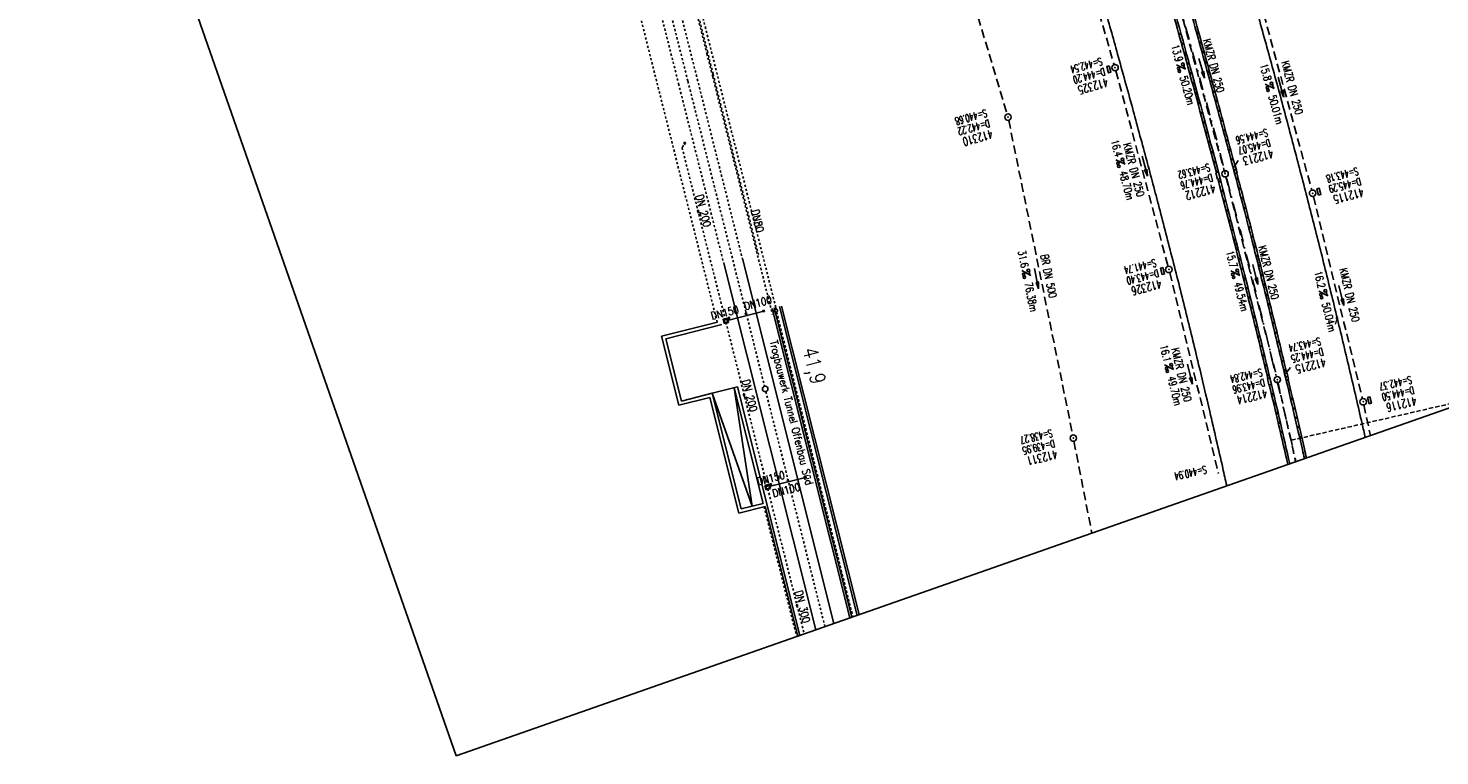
# Model space of a CAD drawing. Extents: x 446740 to 447511, y 442825 to 444035.
# Tile 2 of 23: x 447015 to 447344, y 442825 to 442995. Entities that reach past the tile are written whole.
import ezdxf
from ezdxf.enums import TextEntityAlignment as Align

# ---------------------------------------------------------------- set-up
doc = ezdxf.new("R2010")
doc.units = 0
doc.header["$LTSCALE"] = 2
doc.header["$MEASUREMENT"] = 0
for name, pattern in [('ACAD_ISO03W100', [0.5, 0.25, -0.25]), ('ACAD_ISO10W100W', [0.5, 0.25, -0.25]), ('AUSGEZOGEN', [0]), ('GESTRICH-X2', [1.5, 1, -0.5]), ('GESTRICHELT', [0.75, 0.5, -0.25]), ('STRICHLINIEX2', [0.5, 0.25, -0.25]), ('STRICHPT-X3', [3, 1.5, -0.75, 0, -0.75])]:
    doc.linetypes.add(name, pattern=pattern)
doc.layers.get('0').update_dxf_attribs({"linetype": 'AUSGEZOGEN'})
for name, color, linetype in [('ACHSE', 250, 'STRICHPT-X3'), ('Bahnachse', 7, 'CONTINUOUS'), ('FBR', 8, 'CONTINUOUS'), ('Gleisachsen', 7, 'CONTINUOUS'), ('HEKTOM', 250, 'GESTRICHELT'), ('Ingenieurbauwerke', 15, 'CONTINUOUS'), ('KANAL', 7, 'GESTRICH-X2'), ('PFEIL', 7, 'CONTINUOUS'), ('PKT', 7, 'CONTINUOUS'), ('PKT-CODE', 2, 'CONTINUOUS'), ('Planeinteilung', 6, 'CONTINUOUS'), ('SCHACHTNR', 6, 'CONTINUOUS'), ('SCHLITZRINNE', 8, 'AUSGEZOGEN'), ('SCHSYMBOL', 7, 'AUSGEZOGEN'), ('TEXTO', 4, 'CONTINUOUS'), ('TEXTU', 4, 'CONTINUOUS')]:
    doc.layers.add(name, color=color, linetype=linetype)
doc.styles.add('ROMANS', font='romans.shx', dxfattribs={"width": 0.8})

# ---------------------------------------------------------------- blocks, each defined once
blk = doc.blocks.new('GST')
at = {"color": 0}
blk.add_circle((0, 0), 0.75, dxfattribs=at)
blk.add_point((0, 0), dxfattribs=at)
blk = doc.blocks.new('17')
blk.add_lwpolyline([(-0.76, -1.22), (0.75, -1.22), (0.75, -1.8), (-0.76, -1.8)], close=True)
blk.add_blockref('GST', (0, 0))
blk = doc.blocks.new('PROM')
blk.add_line((1.57, 1.82), (0.02, 0.02))
for centre, radius in [((0.32, 1.51), 0.317), ((0.94, 0.29), 0.283), ((1.64, 0.29), 0.283)]:
    blk.add_circle(centre, radius)
blk.add_arc((0.99, 2.68), 1.03, 239.1414, 303.3549)
blk = doc.blocks.new('PFEIL2')
at = {"color": 0}
for p, q in [((0.88, 0), (-2.4, -0.01)), ((0.88, -0.27), (0.88, 0.28)), ((0.88, 0.28), (2.43, 0.01)), ((0.91, 0.27), (0.88, 0.26)), ((0.97, 0.26), (0.88, 0.25)), ((1.02, 0.25), (0.88, 0.23)), ((1.07, 0.24), (0.88, 0.21)), ((1.13, 0.23), (0.88, 0.19)), ((1.18, 0.22), (0.88, 0.17)), ((1.24, 0.21), (0.88, 0.15)), ((1.29, 0.21), (0.88, 0.14)), ((1.34, 0.2), (0.88, 0.12)), ((1.4, 0.19), (0.88, 0.1)), ((1.45, 0.18), (0.88, 0.08)), ((1.51, 0.17), (0.88, 0.06)), ((1.56, 0.16), (0.88, 0.04)), ((1.61, 0.15), (0.88, 0.02)), ((1.67, 0.14), (0.88, 0.01)), ((1.72, 0.13), (0.88, -0.01)), ((1.78, 0.12), (0.88, -0.03)), ((1.83, 0.11), (0.88, -0.05)), ((1.88, 0.1), (0.88, -0.07)), ((1.94, 0.09), (0.88, -0.09)), ((2.05, 0.08), (0.88, -0.12)), ((1.99, 0.08), (0.88, -0.11)), ((2.1, 0.07), (0.88, -0.14)), ((2.15, 0.06), (0.88, -0.16)), ((2.21, 0.05), (0.88, -0.18)), ((2.26, 0.04), (0.88, -0.2)), ((2.32, 0.03), (0.88, -0.22)), ((2.37, 0.02), (0.88, -0.23)), ((2.42, 0.01), (0.88, -0.25)), ((2.43, 0.01), (0.88, -0.27))]:
    blk.add_line(p, q, dxfattribs=at)
blk = doc.blocks.new('13')
blk.add_lwpolyline([(0.76, 1.22), (-0.75, 1.22), (-0.75, 1.8), (0.76, 1.8)], close=True)
at = {"rotation": 180}
blk.add_blockref('GST', (0, 0), dxfattribs=at)
blk = doc.blocks.new('30')
at = {"color": 0}
for p, q in [((-0.75, -0.29), (-0.75, 0.29)), ((-0.75, 0.29), (0.75, 0.29)), ((0.75, 0.29), (0.75, -0.29)), ((0.75, -0.29), (-0.75, -0.29))]:
    blk.add_line(p, q, dxfattribs=at)
blk.add_point((0, 0), dxfattribs=at)
blk = doc.blocks.new('10')
blk.add_blockref('GST', (0, 0))
blk = doc.blocks.new('1135420')
for p, q in [((1135, 0), (1135, 297)), ((0, 0), (1135, 0))]:
    blk.add_line(p, q)

msp = doc.modelspace()

# ---------------------------------------------------------------- linework, layer by layer
at = {"layer": 'ACHSE', "flags": 128}
msp.add_lwpolyline([(446948.15, 443969.1), (446949.93, 443964.02), (446958.19, 443940.42), (446966.45, 443916.82), (446974.71, 443893.22), (446979.2, 443880.39), (446999.48, 443822.43), (447024.26, 443751.65), (447049.03, 443680.86), (447082.07, 443586.47), (447106.84, 443515.68), (447123.36, 443468.49), (447156.39, 443374.1), (447181.17, 443303.31), (447222.46, 443185.33), (447230.72, 443161.73), (447238.98, 443138.14), (447247.24, 443114.54), (447247.53, 443113.71), (447255.36, 443090.9), (447261.5, 443072.27), (447263.19, 443067.15), (447270.72, 443043.32), (447277.96, 443019.39), (447284.9, 442995.37), (447291.54, 442971.27), (447297.88, 442947.08), (447303.92, 442922.83), (447309.66, 442898.49), (447310.78, 442893.51)], dxfattribs=at)
at = {"layer": 'Bahnachse', "linetype": 'ACAD_ISO10W100W'}
for p, q in [((447162.61, 443007.01), (447168.9, 442982.2)), ((447168.9, 442982.2), (447186.77, 442911.1)), ((447187.08, 442909.84), (447200.86, 442855.04))]:
    msp.add_line(p, q, dxfattribs=at)
at = {"layer": 'Bahnachse', "linetype": 'Continuous'}
msp.add_ellipse((447186.92, 442910.47), major_axis=(-0.46, 0.46), ratio=1, start_param=2.598780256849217, end_param=8.881965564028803, dxfattribs=at)
at = {"layer": 'FBR'}
for points in [[(447277.58, 443077.89, -0.000622), (447279.37, 443072.38, -0.001558), (447283.2, 443060.38, -0.001554), (447286.96, 443048.34, -0.001558), (447290.64, 443036.32, -0.001548), (447294.26, 443024.21, -0.001546), (447297.81, 443012.07, -0.001557), (447301.26, 442999.99, -0.001552), (447304.63, 442987.89, -0.001541), (447307.96, 442975.68, -0.001544), (447311.2, 442963.45, -0.001556), (447314.35, 442951.29, -0.001558), (447317.43, 442939.12, -0.001547), (447320.44, 442926.83, -0.001543), (447323.39, 442914.53, -0.001553), (447326.23, 442902.3, -0.000397), (447326.95, 442899.17, -0.000397)], [(447260.3, 443071.84, -0.006879), (447265.35, 443055.92, -0.000178), (447279.03, 443010.64, -0.003558), (447279.7, 443008.37, -0.002845), (447286.53, 442983.97, -0.00292), (447292.92, 442960.11, -0.002719), (447299.15, 442935.73, -0.002813), (447304.91, 442912.1, -0.00248), (447309.35, 442893.01, -0.003108)], [(447245.54, 443066.68, -0.000009), (447247.49, 443060.82, -0.001301), (447247.71, 443060.17, -0.002008), (447251.66, 443047.89, -0.002152), (447255.25, 443036.4, -0.002234), (447258.89, 443024.4, -0.002262), (447262.37, 443012.51, -0.001175), (447265.99, 442999.87, -0.001315), (447269.16, 442988.56, -0.000966), (447272.6, 442976.06, -0.001041), (447275.76, 442964.43, -0.001473), (447278.67, 442953.49, -0.001332), (447281.81, 442941.38, -0.002056), (447284.99, 442928.8, -0.002056), (447288.06, 442916.2, -0.001507), (447290.67, 442905.18, -0.001262), (447293.71, 442891.99, -0.000368), (447294.65, 442887.86, -0.002089)]]:
    msp.add_lwpolyline(points, format="xyb", dxfattribs=at)
at = {"layer": 'FBR', "flags": 128}
msp.add_lwpolyline([(447263.58, 443072.99, -0.001526), (447268.59, 443057.5, -0.001154), (447271.07, 443049.66, -0.001184), (447273.46, 443042.01, -0.002933), (447278.18, 443026.45, -0.00276), (447283.01, 443009.86, -0.000806), (447285.45, 443001.24, -0.000978), (447287.43, 442994.13, -0.001489), (447291.98, 442977.53, -0.001531), (447296.31, 442961.35, -0.00108), (447298.56, 442952.74, -0.001192), (447300.57, 442944.93, -0.002293), (447303.95, 442931.39, -0.001714), (447308.33, 442913.22, -0.000896), (447310.39, 442904.49, -0.000964), (447312.27, 442896.36, -0.000313), (447312.77, 442894.21, -0.000313)], format="xyb", dxfattribs=at)
at = {"layer": 'Gleisachsen', "linetype": 'ACAD_ISO03W100'}
for p, q in [((447166.71, 442981.65), (447177.24, 442939.79)), ((447171.08, 442982.75), (447181.64, 442940.71))]:
    msp.add_line(p, q, dxfattribs=at)
at = {"layer": 'Gleisachsen', "linetype": 'Continuous'}
for p, q in [((447181.6, 442940.88), (447202.96, 442855.78)), ((447177.24, 442939.79), (447198.72, 442854.29))]:
    msp.add_line(p, q, dxfattribs=at)
at = {"layer": 'Gleisachsen', "linetype": 'ACAD_ISO03W100', "flags": 128}
for points in [[(447141.64, 443099.12), (447157.63, 443035.91), (447171.08, 442982.75)], [(447137.23, 443098.21), (447153.36, 443034.42), (447166.72, 442981.65)]]:
    msp.add_lwpolyline(points, dxfattribs=at)
at = {"layer": 'HEKTOM'}
msp.add_line((447309.66, 442898.5), (447354.28, 442908.73), dxfattribs=at)
at = {"layer": 'Ingenieurbauwerke', "linetype": 'ACAD_ISO03W100'}
for p, q in [((447173.33, 442988.65), (447174.68, 442983.29)), ((447173.43, 442989.24), (447174.77, 442983.87)), ((447174.68, 442983.29), (447188.62, 442927.81)), ((447174.77, 442983.87), (447185.34, 442941.82)), ((447167.54, 442966.71), (447196.03, 442853.35)), ((447189.33, 442929.42), (447207.39, 442857.32)), ((447189.51, 442928.3), (447207.35, 442857.31)), ((447186.66, 442883.01), (447194.27, 442852.73)), ((447186.76, 442883.03), (447194.36, 442852.77))]:
    msp.add_line(p, q, dxfattribs=at)
at = {"layer": 'Ingenieurbauwerke', "linetype": 'Continuous'}
for p, q in [((447167.9, 442967.32), (447167.54, 442966.71)), ((447167.95, 442967.95), (447168.24, 442968.02)), ((447168.02, 442967.66), (447167.95, 442967.95)), ((447168.32, 442967.73), (447168.02, 442967.66)), ((447168.21, 442967.55), (447168.1, 442967.37)), ((447168.17, 442967.7), (447168.21, 442967.55)), ((447168.24, 442968.02), (447168.32, 442967.73)), ((447171.04, 442952.07), (447171.37, 442952.16)), ((447171.36, 442951.46), (447171.04, 442952.07)), ((447171.37, 442952.16), (447171.36, 442951.46)), ((447178.1, 442926.45), (447186.57, 442928.62)), ((447178.27, 442927.11), (447178.56, 442927.18)), ((447178.34, 442926.82), (447178.27, 442927.11)), ((447178.56, 442927.18), (447178.63, 442926.89)), ((447182.56, 442928.21), (447182.27, 442928.14)), ((447182.27, 442928.14), (447182.34, 442927.85)), ((447182.34, 442927.85), (447182.63, 442927.92)), ((447182.53, 442927.74), (447182.42, 442927.55)), ((447182.49, 442927.88), (447182.53, 442927.74)), ((447182.63, 442927.92), (447182.56, 442928.21)), ((447186.67, 442928.8), (447186.38, 442928.73)), ((447186.38, 442928.73), (447186.46, 442928.44)), ((447186.46, 442928.44), (447186.75, 442928.51)), ((447186.75, 442928.51), (447186.67, 442928.8)), ((447188.55, 442929.23), (447206.68, 442857.08)), ((447189.04, 442929.35), (447207.16, 442857.24)), ((447190.26, 442929.65), (447208.35, 442857.66)), ((447190.74, 442929.78), (447208.83, 442857.83)), ((447175.81, 442926.04), (447162.76, 442922.76)), ((447176.78, 442925.46), (447163.73, 442922.18)), ((447175.84, 442926.05), (447175.85, 442926.03)), ((447177.1, 442926.73), (447178.12, 442926.99)), ((447177.36, 442925.72), (447177.1, 442926.73)), ((447177.28, 442926.62), (447178.01, 442926.81)), ((447177.47, 442925.9), (447177.28, 442926.62)), ((447178.38, 442925.98), (447177.36, 442925.72)), ((447178.19, 442926.08), (447177.47, 442925.9)), ((447178.01, 442926.81), (447178.19, 442926.08)), ((447178.12, 442926.99), (447178.38, 442925.98)), ((447178.63, 442926.89), (447178.34, 442926.82)), ((447178.52, 442926.71), (447178.41, 442926.53)), ((447178.49, 442926.86), (447178.52, 442926.71)), ((447162.76, 442922.76), (447166.81, 442906.66)), ((447163.73, 442922.18), (447167.39, 442907.63)), ((447174.57, 442909.44), (447180.47, 442910.92)), ((447179.66, 442910.72), (447183.89, 442883.12)), ((447179.69, 442910.73), (447186.47, 442883.78)), ((447180.47, 442910.92), (447195.03, 442853)), ((447173.98, 442908.47), (447166.81, 442906.66)), ((447174.57, 442909.44), (447167.39, 442907.63)), ((447173.98, 442908.47), (447180.78, 442881.51)), ((447174.57, 442909.44), (447181.34, 442882.48)), ((447183.89, 442883.12), (447174.57, 442909.44)), ((447181.8, 442909.28), (447182.13, 442909.36)), ((447182.13, 442908.66), (447181.8, 442909.28)), ((447182.13, 442909.36), (447182.13, 442908.66)), ((447186.86, 442887.96), (447187.88, 442888.22)), ((447187.12, 442886.95), (447186.86, 442887.96)), ((447187.04, 442887.86), (447187.77, 442888.04)), ((447187.23, 442887.13), (447187.04, 442887.86)), ((447187.77, 442888.04), (447187.96, 442887.32)), ((447187.86, 442887.68), (447196.33, 442889.85)), ((447187.88, 442888.22), (447188.14, 442887.21)), ((447188.03, 442888.34), (447188.32, 442888.42)), ((447188.1, 442888.05), (447188.03, 442888.34)), ((447188.39, 442888.13), (447188.1, 442888.05)), ((447188.29, 442887.94), (447188.18, 442887.76)), ((447188.25, 442888.09), (447188.29, 442887.94)), ((447188.32, 442888.42), (447188.39, 442888.13)), ((447192.32, 442889.44), (447192.03, 442889.37)), ((447192.03, 442889.37), (447192.11, 442889.08)), ((447192.11, 442889.08), (447192.4, 442889.15)), ((447192.29, 442888.97), (447192.18, 442888.79)), ((447192.25, 442889.11), (447192.29, 442888.97)), ((447192.4, 442889.15), (447192.32, 442889.44)), ((447196.44, 442890.03), (447196.15, 442889.96)), ((447196.15, 442889.96), (447196.22, 442889.67)), ((447196.22, 442889.67), (447196.51, 442889.74)), ((447196.51, 442889.74), (447196.44, 442890.03)), ((447188.14, 442887.21), (447187.12, 442886.95)), ((447187.96, 442887.32), (447187.23, 442887.13)), ((447180.78, 442881.51), (447186.95, 442883.08)), ((447181.34, 442882.48), (447186.47, 442883.78)), ((447186.95, 442883.08), (447194.55, 442852.83)), ((447194.16, 442860.08), (447194.49, 442860.16)), ((447194.48, 442859.46), (447194.16, 442860.08)), ((447194.49, 442860.16), (447194.48, 442859.46))]:
    msp.add_line(p, q, dxfattribs=at)
at = {"layer": 'Ingenieurbauwerke', "linetype": 'ACAD_ISO10W100W'}
msp.add_line((447170.45, 442954.8), (447170.45, 442954.8), dxfattribs=at)
at = {"layer": 'Ingenieurbauwerke', "linetype": 'ACAD_ISO03W100', "flags": 128}
for points in [[(447154.68, 443062.64), (447161.12, 443037.13), (447164.02, 443025.65), (447173.33, 442988.65)], [(447154.78, 443063.24), (447161.35, 443037.21), (447164.12, 443026.24), (447173.43, 442989.24)]]:
    msp.add_lwpolyline(points, dxfattribs=at)
at = {"layer": 'Ingenieurbauwerke', "linetype": 'STRICHLINIEX2', "flags": 128}
for points in [[(447189.39, 442929.49), (447165.03, 443026.3), (447162.2, 443037.51), (447155.69, 443063.3)], [(447175.73, 442926.02), (447151.36, 443022.85), (447148.84, 443032.84), (447142.02, 443059.84)]]:
    msp.add_lwpolyline(points, dxfattribs=at)
at = {"layer": 'Ingenieurbauwerke', "linetype": 'Continuous'}
msp.add_ellipse((447189.41, 442928.69), major_axis=(-0.283, 0.283), ratio=1, start_param=2.598780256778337, end_param=8.881965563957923, dxfattribs=at)
at = {"layer": 'KANAL'}
for p, q in [((447222.06, 443046.03), (447243.37, 442974.56)), ((447254.88, 443032.66), (447268.34, 442986.09)), ((447281.22, 443008.34), (447294.03, 442961.37)), ((447301.69, 443003.62), (447314.47, 442956.81)), ((447268.75, 442984.66), (447280.94, 442939.06)), ((447243.75, 442973.12), (447258.69, 442899.75)), ((447294.44, 442959.91), (447306.25, 442913.34)), ((447314.84, 442955.37), (447326.28, 442908.19)), ((447281.31, 442937.59), (447292.69, 442890.75)), ((447306.59, 442911.91), (447310.71, 442893.49)), ((447326.62, 442906.75), (447328.16, 442899.59)), ((447258.97, 442898.25), (447263.16, 442876.85))]:
    msp.add_line(p, q, dxfattribs=at)
at = {"layer": 'PKT'}
msp.add_point((447319.91, 442929), dxfattribs=at)
at = {"layer": 'SCHACHTNR'}
for p, q in [((447296.34, 442962.23), (447297.31, 442963.74)), ((447308.36, 442914.08), (447309.53, 442915.44))]:
    msp.add_line(p, q, dxfattribs=at)
at = {"layer": 'SCHLITZRINNE'}
for p, q in [((447283.37, 442993.54), (447284.02, 442993.07)), ((447287.53, 442993.78), (447288.18, 442993.32)), ((447284.01, 442991.22), (447284.66, 442990.76)), ((447288.16, 442991.49), (447288.81, 442991.03)), ((447284.65, 442988.91), (447285.3, 442988.45)), ((447285.29, 442986.6), (447285.94, 442986.14)), ((447288.79, 442989.2), (447289.44, 442988.75)), ((447289.42, 442986.92), (447290.06, 442986.46)), ((447285.92, 442984.3), (447286.57, 442983.83)), ((447290.05, 442984.64), (447290.69, 442984.18)), ((447286.55, 442981.99), (447287.2, 442981.53)), ((447290.67, 442982.36), (447291.31, 442981.9)), ((447291.29, 442980.08), (447291.93, 442979.63)), ((447287.18, 442979.69), (447287.82, 442979.23)), ((447287.8, 442977.39), (447288.45, 442976.93)), ((447291.91, 442977.8), (447292.55, 442977.35)), ((447288.42, 442975.1), (447289.07, 442974.63)), ((447292.52, 442975.53), (447293.16, 442975.08)), ((447293.13, 442973.26), (447293.77, 442972.8)), ((447289.04, 442972.8), (447289.68, 442972.34)), ((447289.65, 442970.51), (447290.29, 442970.05)), ((447293.74, 442970.99), (447294.38, 442970.53)), ((447290.26, 442968.22), (447290.9, 442967.76)), ((447294.35, 442968.72), (447294.99, 442968.26)), ((447290.87, 442965.94), (447291.51, 442965.48)), ((447291.47, 442963.65), (447292.11, 442963.19)), ((447294.96, 442966.45), (447295.59, 442966)), ((447295.56, 442964.18), (447296.2, 442963.73)), ((447292.07, 442961.37), (447292.6, 442960.99)), ((447292.71, 442960.91), (447292.71, 442960.91)), ((447292.67, 442959.09), (447293.3, 442958.63)), ((447293.26, 442956.81), (447293.9, 442956.36)), ((447296.76, 442959.66), (447297.39, 442959.21)), ((447297.35, 442957.4), (447297.98, 442956.95)), ((447293.85, 442954.54), (447294.49, 442954.08)), ((447297.94, 442955.14), (447298.57, 442954.69)), ((447294.44, 442952.27), (447295.07, 442951.81)), ((447298.53, 442952.89), (447299.16, 442952.44)), ((447299.11, 442950.64), (447299.74, 442950.19)), ((447295.02, 442950), (447295.66, 442949.54)), ((447295.6, 442947.73), (447296.24, 442947.27)), ((447299.69, 442948.39), (447300.32, 442947.94)), ((447296.18, 442945.46), (447296.81, 442945)), ((447300.26, 442946.14), (447300.89, 442945.69)), ((447300.83, 442943.9), (447301.46, 442943.45)), ((447296.76, 442943.2), (447297.39, 442942.74)), ((447297.33, 442940.93), (447297.96, 442940.48)), ((447301.4, 442941.66), (447302.03, 442941.21)), ((447297.9, 442938.67), (447298.53, 442938.22)), ((447301.96, 442939.42), (447302.59, 442938.98)), ((447302.52, 442937.19), (447303.15, 442936.74)), ((447298.46, 442936.42), (447299.09, 442935.96)), ((447299.03, 442934.16), (447299.65, 442933.71)), ((447303.08, 442934.95), (447303.7, 442934.51)), ((447299.59, 442931.91), (447300.21, 442931.46)), ((447303.62, 442932.73), (447304.25, 442932.28)), ((447304.17, 442930.5), (447304.79, 442930.06)), ((447300.14, 442929.66), (447300.77, 442929.21)), ((447300.7, 442927.41), (447301.32, 442926.96)), ((447304.71, 442928.28), (447305.33, 442927.84)), ((447301.25, 442925.16), (447301.87, 442924.71)), ((447305.25, 442926.06), (447305.87, 442925.62)), ((447305.79, 442923.84), (447306.41, 442923.4)), ((447301.8, 442922.92), (447302.42, 442922.47)), ((447302.34, 442920.68), (447302.96, 442920.23)), ((447306.32, 442921.62), (447306.95, 442921.18)), ((447302.88, 442918.44), (447303.5, 442917.99)), ((447306.86, 442919.4), (447307.48, 442918.96)), ((447303.42, 442916.2), (447304.04, 442915.75)), ((447303.96, 442913.96), (447304.58, 442913.51)), ((447307.39, 442917.19), (447308.01, 442916.75)), ((447307.92, 442914.98), (447308.53, 442914.54)), ((447304.84, 442911.48), (447305.11, 442911.28)), ((447308.67, 442912.6), (447309.06, 442912.33)), ((447305.02, 442909.5), (447305.64, 442909.05)), ((447308.97, 442910.55), (447309.58, 442910.12)), ((447309.49, 442908.35), (447310.1, 442907.91)), ((447305.54, 442907.27), (447306.16, 442906.82)), ((447306.06, 442905.04), (447306.68, 442904.6)), ((447310, 442906.14), (447310.62, 442905.7)), ((447306.58, 442902.82), (447307.2, 442902.37)), ((447310.52, 442903.94), (447311.14, 442903.5)), ((447311.03, 442901.73), (447311.65, 442901.3)), ((447307.1, 442900.6), (447307.72, 442900.15)), ((447311.54, 442899.53), (447312.16, 442899.1))]:
    msp.add_line(p, q, dxfattribs=at)
for points in [[(447249.67, 443103.02, -0.003552), (447260.26, 443071.96, -0.006929), (447265.35, 443055.92, -0.000178), (447279.03, 443010.64, -0.003558), (447279.7, 443008.37, -0.002845), (447286.53, 442983.97, -0.00292), (447292.92, 442960.11, -0.002719), (447299.15, 442935.73, -0.002813), (447304.91, 442912.1, -0.00248), (447309.35, 442893.01, -0.003108)], [(447279.34, 443007.81, -0.002795), (447286.05, 442983.83, -0.00281), (447292.2, 442960.89, -0.002719)], [(447283.67, 443009.35, -0.000745), (447285.93, 443001.38, -0.000978), (447287.91, 442994.27, -0.001489), (447292.46, 442977.66, -0.001454), (447296.58, 442962.29, -0.00108)], [(447285.45, 443001.24, -0.000978), (447287.43, 442994.13, -0.001489), (447291.98, 442977.53, -0.001531), (447296.31, 442961.35, -0.00108), (447298.56, 442952.74, -0.001192), (447300.57, 442944.93, -0.002293), (447303.95, 442931.39, -0.001714), (447308.33, 442913.22, -0.000896), (447310.39, 442904.49, -0.000964), (447312.27, 442896.36, -0.000313), (447312.77, 442894.21, -0.002562)], [(447296.96, 442960.84, -0.001), (447299.05, 442952.87, -0.001192), (447301.06, 442945.06, -0.002293), (447304.44, 442931.5, -0.001638), (447308.63, 442914.14, -0.000896)], [(447292.58, 442959.43, -0.002658), (447298.67, 442935.61, -0.002706), (447304.21, 442912.88, -0.003216)], [(447304.56, 442911.41, -0.002413), (447308.88, 442892.85, -0.003001)], [(447308.98, 442912.68, -0.000829), (447310.88, 442904.6, -0.000964), (447312.76, 442896.48, -0.000305), (447313.24, 442894.37, -0.002436)]]:
    msp.add_lwpolyline(points, format="xyb", dxfattribs=at)
at = {"layer": 'SCHSYMBOL'}
for points in [[(447292.68, 442961.01), (447293.06, 442959.56), (447292.5, 442959.41), (447292.12, 442960.87)], [(447304.7, 442912.99), (447305.05, 442911.53), (447304.48, 442911.39), (447304.13, 442912.86)]]:
    msp.add_lwpolyline(points, close=True, dxfattribs=at)

# ---------------------------------------------------------------- block references
at = {"layer": 'PFEIL'}
for p, rotation in [((447288.78, 442985.24), 285.2818999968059), ((447307.27, 442980.82), 285.289000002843), ((447275.49, 442962.46), 284.9413999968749), ((447250.23, 442936.22), 281.5053000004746), ((447301.3, 442937.16), 284.2382000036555), ((447321.39, 442932.26), 283.6449999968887), ((447286.02, 442913.94), 283.6579000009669)]:
    msp.add_blockref('PFEIL2', p, dxfattribs=dict(at, rotation=rotation))
at = {"layer": 'Planeinteilung', "linetype": 'Continuous', "rotation": 289.2892292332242}
msp.add_blockref('1135420', (446739.88, 443896.21), dxfattribs=at)
at = {"layer": 'SCHSYMBOL'}
for name, p, rotation in [('17', (447268.57, 442985.38), 285.6132000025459), ('10', (447243.59, 442973.85), 285.485799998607), ('GST', (447294.24, 442960.64), 284.7397999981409), ('30', (447296.57, 442961.51), 284.7468000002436), ('13', (447314.67, 442956.1), 284.469699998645), ('17', (447281.12, 442938.33), 284.2164000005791), ('30', (447308.6, 442913.36), 283.3378000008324), ('GST', (447306.43, 442912.62), 283.3317000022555), ('13', (447326.47, 442907.47), 283.0602999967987), ('10', (447258.83, 442899), 283.2652999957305)]:
    msp.add_blockref(name, p, dxfattribs=dict(at, rotation=rotation))
at = {"layer": 'TEXTU'}
for p, rotation in [((447282.86, 442986.07), 285.2818999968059), ((447303.56, 442981.58), 285.289000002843), ((447268.74, 442963.91), 284.9413999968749), ((447246.79, 442938.08), 281.5053000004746), ((447295.54, 442938.02), 284.2382000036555), ((447316.09, 442933.27), 283.6449999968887), ((447280.09, 442916.07), 283.6579000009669)]:
    msp.add_blockref('PROM', p, dxfattribs=dict(at, rotation=rotation))

# ---------------------------------------------------------------- texts
at = {"layer": 'Bahnachse', "linetype": 'Continuous', "style": 'ROMANS', "oblique": 0, "width": 0.8334}
msp.add_text('41,9', height=3.5, rotation=284.5691, dxfattribs=at).set_placement((447195.58, 442919.69))
at = {"layer": 'Ingenieurbauwerke', "linetype": 'Continuous', "style": 'ROMANS', "oblique": 0, "width": 0.8337}
for s, rotation, p in [('DN 200', 284.5843, (447170.66, 442955.49)), ('DN80', 283.8319, (447183.65, 442952.02)), ('DN100', 14.3885, (447182.23, 442928.85)), ('DN150', 14.3885, (447174.5, 442926.57)), ('Trogbauwerk Tunnel Offenbau Süd', 284.1491, (447187.94, 442921.5)), ('DN 200', 284.5843, (447181.48, 442912.4)), ('DN150', 14.3885, (447185.27, 442887.97)), ('DN100', 14.3885, (447188.85, 442885.19)), ('DN 300', 284.5843, (447193.81, 442863.16))]:
    msp.add_text(s, height=1.8, rotation=rotation, dxfattribs=at).set_placement(p)
at = {"layer": 'PKT-CODE', "style": 'ROMANS', "oblique": 15, "width": 0.75}
msp.add_text('1', height=1.8, dxfattribs=at).set_placement((447319.91, 442925.5), align=Align.CENTER)
at = {"layer": 'SCHACHTNR', "style": 'ROMANS'}
for s, height, rotation, width, p in [('S=442.54', 1.8, 195.6132, 0.6, (447265.31, 442987.78)), ('D=444.20', 1.8, 195.6132, 0.6, (447265.97, 442985.37)), ('412325', 2, 195.6132, 0.7, (447266.66, 442982.97)), ('S=440.68', 1.8, 195.4858, 0.6, (447238.41, 442975.72)), ('D=442.22', 1.8, 195.4858, 0.6, (447239.06, 442973.31)), ('412310', 2, 195.4858, 0.7, (447239.75, 442970.91)), ('S=444.56', 1.8, 194.7468, 0.6, (447303.94, 442971.19)), ('D=445.07', 1.8, 194.7468, 0.6, (447304.6, 442968.78)), ('412213', 2, 194.7468, 0.7, (447305.22, 442966.34)), ('S=443.62', 1.8, 194.7397, 0.6, (447290.45, 442963.07)), ('D=444.76', 1.8, 194.7397, 0.6, (447291.08, 442960.66)), ('S=443.18', 1.8, 194.4697, 0.6, (447325.08, 442962.18)), ('412212', 2, 194.7397, 0.7, (447291.74, 442958.23)), ('D=445.29', 1.8, 194.4697, 0.6, (447325.7, 442959.78)), ('412115', 2, 194.4697, 0.7, (447326.33, 442957.34)), ('S=441.74', 1.8, 194.2164, 0.6, (447277.91, 442940.81)), ('D=443.40', 1.8, 194.2164, 0.6, (447278.53, 442938.37)), ('412326', 2, 194.2164, 0.7, (447279.16, 442935.97)), ('S=443.74', 1.8, 193.3378, 0.6, (447316.36, 442922.52)), ('D=444.25', 1.8, 193.3378, 0.6, (447316.95, 442920.08)), ('412215', 2, 193.3378, 0.7, (447317.52, 442917.65)), ('S=442.84', 1.8, 193.3317, 0.6, (447302.7, 442915.28)), ('D=443.96', 1.8, 193.3317, 0.6, (447303.29, 442912.87)), ('S=442.37', 1.8, 193.0603, 0.6, (447337.57, 442913.53)), ('D=444.50', 1.8, 193.0603, 0.6, (447338.14, 442911.1)), ('412214', 2, 193.3317, 0.7, (447303.85, 442910.43)), ('412116', 2, 193.0603, 0.7, (447338.7, 442908.66)), ('S=438.27', 1.8, 193.2653, 0.6, (447253.72, 442901.09)), ('D=439.95', 1.8, 193.2653, 0.6, (447254.28, 442898.66)), ('412311', 2, 193.2653, 0.7, (447254.88, 442896.22)), ('S=440.94', 1.8, 192.7909, 0.6, (447289.72, 442892.59))]:
    msp.add_text(s, height=height, rotation=rotation, dxfattribs=dict(at, width=width)).set_placement(p)
at = {"layer": 'TEXTO', "style": 'ROMANS', "width": 0.75}
for s, rotation, p in [('KMZR DN 250', 285.2819, (447290.7, 442985.6)), ('KMZR DN 250', 285.289, (447309.03, 442980.47)), ('KMZR DN 250', 284.9414, (447272.07, 442961.34)), ('BR DN 500', 281.5053, (447252.19, 442936.62)), ('KMZR DN 250', 284.2382, (447303.52, 442937.42)), ('KMZR DN 250', 283.645, (447322.42, 442932.17)), ('KMZR DN 250', 283.6579, (447283.21, 442913.56))]:
    msp.add_text(s, height=1.8, rotation=rotation, dxfattribs=at).set_placement(p, align=Align.CENTER)
at = {"layer": 'TEXTU', "style": 'ROMANS', "width": 0.75}
for s, rotation, p in [('13.9', 285.2819, (447281.66, 442990.48)), ('50.20m', 285.2819, (447283.66, 442983.17)), ('15.8', 285.289, (447302.34, 442986)), ('50.01m', 285.289, (447304.34, 442978.69)), ('16.4', 284.9414, (447267.56, 442968.33)), ('48.70m', 284.9414, (447269.5, 442961.02)), ('31.6', 281.5053, (447245.87, 442942.56)), ('15.7', 284.2382, (447294.42, 442942.45)), ('16.2', 283.645, (447315, 442937.72)), ('76.38m', 281.5053, (447247.41, 442935.12)), ('49.54m', 284.2382, (447296.29, 442935.11)), ('50.04m', 283.645, (447316.81, 442930.34)), ('16.1', 283.6579, (447279.01, 442920.5)), ('49.70m', 283.6579, (447280.79, 442913.15))]:
    msp.add_text(s, height=1.8, rotation=rotation, dxfattribs=at).set_placement(p)

doc.saveas('drawing.dxf')
